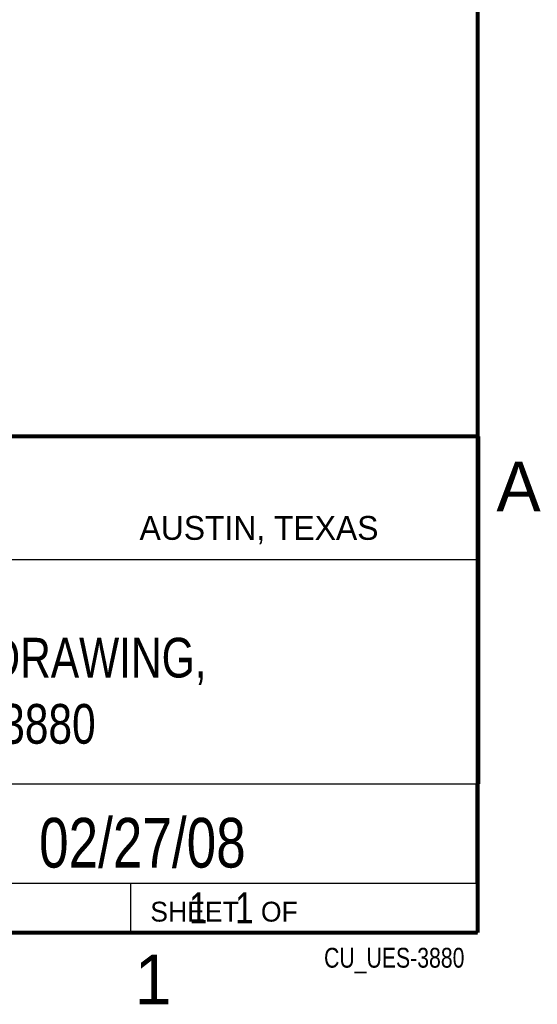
# Model space of a CAD drawing. Header units: inches. Extents: x 0 to 34, y 0 to 22.
# Tile 14 of 16: x 31.2 to 33.8, y 0.1 to 5.1. Entities that reach past the tile are written whole.
import ezdxf
from ezdxf.enums import TextEntityAlignment as Align

# ---------------------------------------------------------------- set-up
doc = ezdxf.new("R2010")
doc.units = ezdxf.units.IN
doc.header["$LTSCALE"] = 1.87
doc.header["$MEASUREMENT"] = 0
doc.layers.get('0').update_dxf_attribs({"linetype": 'CONTINUOUS'})
doc.styles.get("Standard").update_dxf_attribs({"font": 'txt', "width": 0.8})

msp = doc.modelspace()

# ---------------------------------------------------------------- linework, layer by layer
at = {"color": 2, "linetype": 'CONTINUOUS'}
for p, q in [((28.3793, 3.0003), (33.5093, 3.0003)), ((33.5093, 3.0003), (33.5093, 1.2503)), ((28.7231, 2.38), (33.5, 2.38)), ((28.3793, 1.2503), (33.5093, 1.2503)), ((30.13, 1.2499), (33.49, 1.2499)), ((33.49, 1.2499), (33.49, 0.7499)), ((28.38, 0.75), (33.5, 0.75)), ((30.13, 0.7499), (33.49, 0.7499)), ((31.75, 0.75), (33.5, 0.75)), ((31.75, 0.75), (31.75, 0.5)), ((33.5, 0.75), (33.5, 0.5)), ((31.75, 0.5), (33.5, 0.5)), ((32.4953, 0.5017), (33.4953, 0.5017)), ((32.4953, 0.5017), (32.4953, 0.5012)), ((32.4953, 0.5012), (33.4953, 0.5012)), ((33.4953, 0.5017), (33.4953, 0.5012))]:
    msp.add_line(p, q, dxfattribs=at)
at = {"color": 7, "linetype": 'CONTINUOUS', "const_width": 0.02}
for points in [[(33.5, 0.5), (33.5, 21.5)], [(25.58, 3), (33.5, 3)], [(0.5, 0.5), (33.5, 0.5)]]:
    msp.add_lwpolyline(points, dxfattribs=at)

# ---------------------------------------------------------------- texts
at = {"color": 2, "linetype": 'CONTINUOUS'}
for s, height, p in [('A', 0.25, (33.5939, 2.6228)), ('AUSTIN, TEXAS', 0.12, (31.7957, 2.479)), ('SHEET   OF', 0.1, (31.8499, 0.5557)), ('1', 0.25, (31.7706, 0.139))]:
    msp.add_text(s, height=height, dxfattribs=at).set_placement(p)
at = {"color": 7, "linetype": 'CONTINUOUS', "width": 0.8}
msp.add_text('02/27/08', height=0.25, dxfattribs=at).set_placement((31.81, 0.828), align=Align.CENTER)
at = {"color": 2, "linetype": 'CONTINUOUS', "width": 0.8}
msp.add_text('CU_UES-3880', height=0.1, dxfattribs=at).set_placement((33.4328, 0.3236), align=Align.RIGHT)
at = {"color": 7, "linetype": 'CONTINUOUS'}
for s, insert, char_height, width, attachment_point in [('CUSTOMER DRAWING,\\PNI UES-3880', (30.9443, 1.9853), 0.2, 2.72, 2), ('     1   1', (31.8125, 0.7031), 0.15625, 1.25, 1)]:
    msp.add_mtext(s, dxfattribs=dict(at, insert=insert, char_height=char_height, width=width, attachment_point=attachment_point))

doc.saveas('drawing.dxf')
